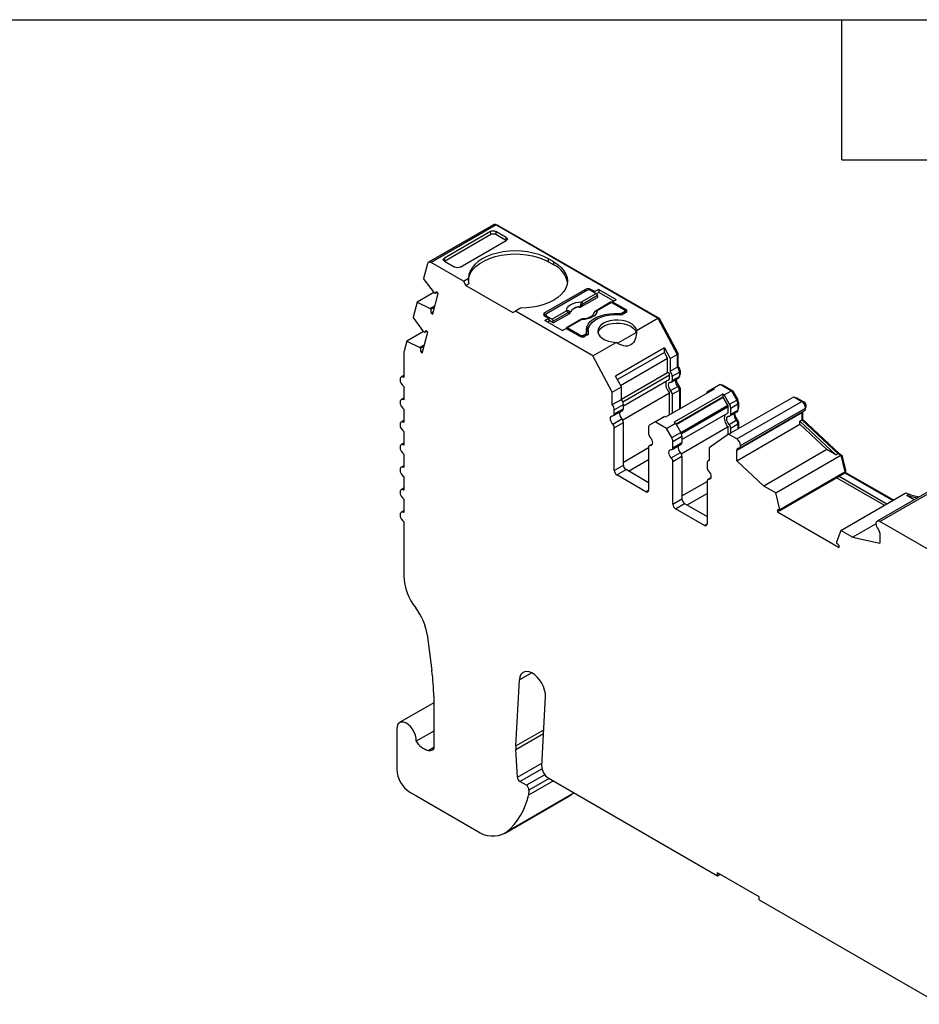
# Model space of a CAD drawing. Header units: millimetres. Extents: x 6 to 273, y 6 to 210.
# Tile 4 of 5: x 199 to 248, y 156 to 210. Entities that reach past the tile are written whole.
import ezdxf

# ---------------------------------------------------------------- set-up
doc = ezdxf.new("R2010")
doc.units = ezdxf.units.MM
doc.linetypes.add('SLD-Solid', pattern=[0])
doc.layers.add('TEXT', color=140, linetype='SLD-Solid', lineweight=25)

msp = doc.modelspace()

# ---------------------------------------------------------------- linework, layer by layer
for p, q in [((224.9, 198.407), (221.365, 196.366)), ((225.05, 198.392), (221.515, 196.351)), ((224.739, 198.041), (222.23, 196.592)), ((224.751, 197.885), (224.739, 198.041)), ((225.594, 197.711), (225.022, 198.041)), ((225.022, 198.041), (225.035, 197.885)), ((225.05, 198.392), (233.832, 193.323)), ((225.121, 198.351), (225.156, 198.372)), ((225.156, 198.372), (233.906, 193.321)), ((222.229, 196.429), (224.751, 197.885)), ((223.084, 196.099), (225.593, 197.547)), ((225.035, 197.885), (225.606, 197.555)), ((225.606, 197.555), (225.594, 197.711)), ((222.23, 196.592), (222.217, 196.422)), ((222.229, 196.429), (222.801, 196.099)), ((228.175, 196.384), (227.892, 196.548)), ((227.892, 196.384), (227.892, 196.548)), ((221.31, 196.288), (221.097, 195.492)), ((223.261, 195.343), (221.515, 196.351)), ((227.892, 196.384), (228.175, 196.221)), ((228.175, 196.221), (228.175, 196.384)), ((221.683, 194.697), (221.097, 195.492)), ((223.261, 195.343), (223.539, 195.504)), ((223.261, 195.343), (223.402, 195.098)), ((223.554, 195.186), (223.402, 195.098)), ((223.402, 195.098), (225.948, 193.629)), ((229.907, 194.894), (227.68, 193.609)), ((229.978, 194.833), (227.786, 193.568)), ((229.907, 194.792), (229.907, 194.894)), ((230.409, 194.768), (230.19, 194.894)), ((230.19, 194.894), (230.19, 194.833)), ((230.19, 194.833), (230.479, 194.666)), ((230.621, 194.89), (230.409, 194.768)), ((230.621, 194.89), (231.569, 194.343)), ((230.621, 194.89), (230.621, 194.727)), ((221.664, 194.722), (220.749, 194.194)), ((221.595, 193.549), (221.897, 194.676)), ((221.724, 194.661), (221.683, 194.697)), ((221.839, 194.727), (221.724, 194.661)), ((221.897, 194.676), (221.813, 194.751)), ((229.691, 193.959), (230.556, 194.459)), ((229.692, 194.212), (230.479, 194.666)), ((230.549, 194.551), (229.762, 194.097)), ((230.409, 194.707), (230.409, 194.768)), ((230.621, 194.727), (230.496, 194.654)), ((230.549, 194.551), (230.556, 194.459)), ((231.428, 194.262), (230.621, 194.727)), ((231.357, 194.221), (231.569, 194.343)), ((220.749, 194.194), (220.529, 193.375)), ((220.749, 194.194), (221.454, 193.844)), ((221.714, 193.994), (221.454, 193.844)), ((221.454, 193.844), (221.495, 193.807)), ((221.695, 193.923), (221.495, 193.807)), ((226.367, 193.871), (226.089, 193.711)), ((228.075, 193.279), (228.862, 193.733)), ((231.266, 194.188), (230.478, 193.734)), ((231.316, 194.183), (230.528, 193.729)), ((231.316, 194.183), (231.993, 193.792)), ((232.099, 193.792), (231.357, 194.221)), ((231.357, 194.16), (231.357, 194.221)), ((232.037, 193.593), (232.037, 193.731)), ((232.099, 193.629), (232.099, 193.792)), ((221.116, 192.58), (220.529, 193.375)), ((220.529, 193.375), (220.529, 193.375)), ((221.511, 193.624), (221.634, 193.695)), ((221.511, 193.624), (221.595, 193.549)), ((225.948, 193.629), (226.089, 193.711)), ((230.296, 191.282), (226.089, 193.711)), ((227.68, 193.609), (227.68, 193.445)), ((227.742, 193.481), (227.68, 193.445)), ((227.68, 193.445), (227.899, 193.319)), ((227.687, 193.196), (227.899, 193.319)), ((228.635, 192.649), (227.687, 193.196)), ((227.742, 193.507), (227.742, 193.409)), ((228.075, 193.279), (227.786, 193.445)), ((227.786, 193.445), (227.786, 193.384)), ((227.899, 193.319), (227.899, 193.155)), ((228.152, 193.071), (227.899, 193.217)), ((228.932, 193.618), (228.145, 193.163)), ((228.152, 193.071), (229.017, 193.57)), ((229.649, 193.255), (228.861, 192.801)), ((229.699, 193.25), (228.911, 192.796)), ((229.776, 193.29), (229.752, 193.289)), ((230.37, 193.637), (230.37, 193.637)), ((231.718, 193.52), (231.718, 193.576)), ((231.887, 193.609), (231.993, 193.67)), ((231.887, 193.609), (231.887, 193.521)), ((232.099, 193.629), (231.958, 193.547)), ((231.993, 193.568), (231.993, 193.67)), ((232.099, 193.629), (232.037, 193.665)), ((232.67, 192.652), (233.832, 193.323)), ((233.832, 193.323), (234.893, 191.354)), ((233.85, 193.288), (233.906, 193.321)), ((233.906, 193.321), (234.929, 191.424)), ((227.899, 193.155), (227.828, 193.115)), ((228.152, 193.071), (228.145, 193.163)), ((228.635, 192.649), (228.847, 192.772)), ((228.847, 192.772), (229.589, 192.343)), ((229.589, 192.404), (228.911, 192.796)), ((230.051, 192.66), (230.051, 192.496)), ((221.097, 192.605), (220.182, 192.077)), ((221.028, 191.432), (221.33, 192.559)), ((221.157, 192.543), (221.116, 192.58)), ((221.272, 192.61), (221.157, 192.543)), ((221.33, 192.559), (221.246, 192.633)), ((229.589, 192.343), (229.589, 192.404)), ((229.801, 192.404), (229.907, 192.466)), ((229.801, 192.404), (229.801, 192.317)), ((230.014, 192.425), (229.872, 192.343)), ((229.907, 192.364), (229.907, 192.466)), ((229.966, 192.397), (229.966, 192.547)), ((230.051, 192.496), (230.053, 192.457)), ((230.07, 192.489), (230.07, 192.525)), ((231.642, 191.968), (232.658, 192.554)), ((220.182, 192.077), (220.036, 191.535)), ((220.182, 192.077), (220.887, 191.726)), ((221.147, 191.877), (220.887, 191.726)), ((220.887, 191.726), (220.928, 191.69)), ((221.128, 191.805), (220.928, 191.69)), ((230.296, 191.282), (231.564, 192.013)), ((234.19, 191.712), (231.539, 190.181)), ((234.19, 191.712), (234.505, 191.129)), ((234.19, 191.468), (234.19, 191.712)), ((220.029, 191.475), (220.029, 190.105)), ((220.944, 191.507), (221.067, 191.578)), ((220.944, 191.507), (221.028, 191.432)), ((231.358, 189.313), (230.296, 191.282)), ((234.19, 191.468), (231.639, 189.996)), ((231.812, 189.675), (234.363, 191.148)), ((234.363, 191.148), (234.19, 191.468)), ((234.363, 190.379), (234.363, 191.148)), ((234.505, 191.129), (234.893, 191.354)), ((234.505, 191.129), (234.505, 190.444)), ((234.873, 191.392), (234.929, 191.424)), ((234.893, 191.354), (234.893, 190.669)), ((234.929, 191.424), (234.929, 190.715)), ((234.505, 190.444), (234.893, 190.669)), ((234.893, 190.695), (234.929, 190.715)), ((220.029, 190.206), (219.879, 190.12)), ((231.853, 189.599), (231.539, 190.181)), ((231.853, 188.93), (234.363, 190.379)), ((231.932, 188.78), (234.473, 190.247)), ((231.963, 188.571), (234.473, 190.02)), ((234.473, 190.02), (234.473, 190.247)), ((234.573, 189.847), (234.962, 190.071)), ((234.615, 190.166), (235.004, 190.39)), ((234.615, 190.166), (234.615, 189.938)), ((234.615, 189.938), (235.004, 190.163)), ((234.994, 190.467), (235.039, 190.492)), ((235.004, 190.39), (235.004, 190.163)), ((235.004, 190.244), (235.039, 190.265)), ((235.004, 190.21), (235.018, 190.219)), ((235.039, 190.492), (235.039, 190.265)), ((220.029, 189.615), (220.029, 188.88)), ((231.358, 189.313), (231.853, 189.599)), ((231.853, 188.913), (231.853, 189.599)), ((236.901, 189.469), (234.249, 187.938)), ((234.53, 189.388), (234.919, 189.613)), ((234.942, 189.584), (234.996, 189.616)), ((234.991, 189.489), (235.039, 189.516)), ((235.039, 189.516), (235.039, 188.394)), ((236.538, 189.342), (236.83, 189.51)), ((236.83, 189.51), (237.219, 189.734)), ((236.83, 189.51), (236.901, 189.469)), ((237.219, 189.734), (237.832, 189.38)), ((237.319, 189.677), (237.354, 189.697)), ((237.354, 189.697), (237.909, 189.377)), ((220.029, 188.982), (219.879, 188.895)), ((231.358, 188.628), (231.358, 189.313)), ((231.358, 188.628), (231.853, 188.913)), ((231.922, 187.798), (234.473, 189.271)), ((234.473, 188.068), (234.473, 189.271)), ((234.615, 189.19), (235.004, 189.414)), ((234.615, 189.19), (234.615, 188.149)), ((237.372, 189.197), (234.721, 187.666)), ((237.372, 189.033), (234.827, 187.564)), ((234.833, 187.553), (237.384, 189.026)), ((235.004, 189.414), (235.004, 188.374)), ((237.372, 189.197), (237.372, 189.033)), ((237.443, 189.156), (237.372, 189.197)), ((237.384, 189.026), (237.372, 189.033)), ((237.634, 188.593), (237.384, 189.026)), ((237.443, 189.156), (237.832, 189.38)), ((237.734, 188.651), (237.443, 189.156)), ((237.683, 187.017), (241.219, 189.058)), ((237.832, 189.38), (238.123, 188.876)), ((237.853, 189.345), (237.909, 189.377)), ((237.909, 189.377), (238.179, 188.908)), ((241.219, 189.058), (241.657, 188.805)), ((241.321, 188.999), (241.356, 189.02)), ((241.356, 189.02), (241.763, 188.785)), ((220.029, 188.39), (220.029, 187.655)), ((231.468, 188.349), (231.963, 188.635)), ((231.468, 188.122), (231.963, 188.407)), ((231.963, 188.407), (231.963, 188.635)), ((235.083, 187.12), (237.634, 188.593)), ((235.114, 187.057), (237.655, 188.524)), ((237.655, 188.183), (237.655, 188.524)), ((237.734, 188.651), (238.123, 188.876)), ((237.797, 188.442), (238.186, 188.667)), ((237.797, 188.101), (237.797, 188.442)), ((238.122, 186.764), (241.657, 188.805)), ((238.123, 188.876), (238.179, 188.908)), ((238.176, 188.743), (238.221, 188.769)), ((238.186, 188.667), (238.186, 188.326)), ((238.186, 188.407), (238.221, 188.428)), ((238.186, 188.374), (238.2, 188.382)), ((238.221, 188.769), (238.221, 188.428)), ((238.334, 186.402), (241.869, 188.443)), ((241.719, 188.759), (241.763, 188.785)), ((241.859, 188.518), (241.905, 188.545)), ((231.383, 187.572), (231.878, 187.858)), ((231.427, 188.03), (231.922, 188.316)), ((231.468, 188.122), (231.468, 188.349)), ((233.683, 187.693), (234.178, 187.979)), ((234.249, 187.938), (234.178, 187.979)), ((235.145, 186.734), (237.655, 188.183)), ((237.755, 188.01), (238.144, 188.234)), ((237.797, 188.101), (238.186, 188.326)), ((238.122, 186.155), (241.657, 188.196)), ((238.272, 186.269), (241.807, 188.31)), ((241.657, 188.196), (241.657, 187.794)), ((241.693, 188.244), (241.693, 187.836)), ((220.029, 187.757), (219.879, 187.67)), ((231.468, 187.373), (231.963, 187.659)), ((231.468, 185.053), (231.468, 187.373)), ((231.963, 185.339), (231.963, 187.659)), ((233.33, 187.388), (233.33, 187.047)), ((233.683, 187.693), (233.392, 187.525)), ((234.296, 187.339), (233.683, 187.693)), ((234.296, 187.339), (234.791, 187.625)), ((234.588, 186.835), (234.296, 187.339)), ((234.721, 187.666), (234.791, 187.625)), ((234.791, 187.625), (235.083, 187.12)), ((235.104, 185.961), (237.655, 187.435)), ((237.655, 186.997), (237.655, 187.435)), ((237.712, 187.552), (238.101, 187.776)), ((237.797, 187.353), (238.186, 187.577)), ((237.797, 187.083), (237.797, 187.353)), ((238.122, 185.582), (241.551, 187.562)), ((238.124, 187.747), (238.178, 187.779)), ((238.173, 187.652), (238.221, 187.679)), ((238.186, 187.577), (238.186, 187.307)), ((238.221, 187.679), (238.221, 187.328)), ((241.551, 187.733), (241.657, 187.794)), ((241.551, 187.562), (241.551, 187.733)), ((241.551, 187.733), (243.513, 185.907)), ((241.551, 187.562), (243.03, 186.185)), ((241.657, 187.815), (241.693, 187.836)), ((241.657, 187.794), (243.619, 185.968)), ((241.693, 187.836), (243.714, 185.954)), ((220.029, 187.165), (220.029, 186.431)), ((234.588, 186.835), (235.083, 187.12)), ((234.65, 186.626), (235.145, 186.911)), ((235.145, 186.911), (235.145, 186.57)), ((237.683, 187.017), (236.622, 186.274)), ((238.122, 186.764), (237.683, 187.017)), ((220.029, 186.532), (219.879, 186.445)), ((231.963, 185.502), (233.33, 186.291)), ((233.33, 186.299), (233.33, 183.978)), ((233.532, 186.483), (233.371, 186.39)), ((233.415, 186.399), (233.524, 186.462)), ((234.609, 186.193), (235.104, 186.479)), ((234.65, 186.285), (234.65, 186.626)), ((234.65, 186.285), (235.145, 186.57)), ((236.622, 186.274), (236.622, 185.589)), ((220.029, 185.941), (220.029, 185.206)), ((234.565, 185.735), (235.06, 186.021)), ((234.65, 185.536), (235.145, 185.822)), ((235.145, 185.822), (235.145, 183.502)), ((238.122, 185.582), (238.122, 186.155)), ((243.03, 186.185), (239.601, 184.205)), ((240.243, 183.835), (243.778, 185.876)), ((243.513, 185.907), (243.03, 186.185)), ((243.513, 185.907), (243.619, 185.968)), ((243.619, 185.968), (243.778, 185.876)), ((243.679, 185.933), (243.714, 185.954)), ((243.714, 185.954), (243.834, 185.884)), ((243.778, 185.876), (244.008, 184.973)), ((243.783, 185.855), (243.834, 185.884)), ((243.834, 185.884), (244.043, 185.061)), ((220.029, 185.307), (219.879, 185.221)), ((231.468, 185.053), (231.963, 185.339)), ((232.246, 185.012), (233.33, 185.638)), ((234.65, 183.216), (234.65, 185.536)), ((236.512, 185.438), (236.512, 185.21)), ((236.622, 185.603), (236.574, 185.575)), ((238.122, 185.582), (239.601, 184.205)), ((220.029, 184.716), (220.029, 183.981)), ((231.609, 184.808), (232.104, 185.094)), ((233.188, 183.896), (231.609, 184.808)), ((233.33, 184.386), (232.104, 185.094)), ((236.714, 184.646), (236.553, 184.553)), ((240.331, 182.801), (243.548, 184.658)), ((240.473, 182.932), (244.008, 184.973)), ((240.473, 182.882), (243.69, 184.74)), ((246.143, 183.16), (243.548, 184.658)), ((243.548, 184.658), (243.548, 184.658)), ((243.69, 184.74), (244.008, 184.923)), ((243.69, 184.74), (246.285, 183.242)), ((243.993, 185.032), (244.043, 185.061)), ((244.008, 184.973), (244.008, 184.923)), ((244.008, 184.923), (244.043, 184.944)), ((244.008, 184.923), (246.603, 183.425)), ((244.043, 185.061), (244.043, 184.944)), ((244.043, 184.944), (246.638, 183.446)), ((235.145, 183.665), (236.512, 184.454)), ((236.512, 184.462), (236.512, 182.141)), ((236.597, 184.562), (236.706, 184.626)), ((240.243, 183.835), (239.601, 184.205)), ((249.286, 184.33), (245.75, 182.289)), ((245.9, 182.274), (249.436, 184.315)), ((220.029, 184.082), (219.879, 183.996)), ((233.188, 183.896), (233.33, 183.978)), ((235.428, 183.175), (236.512, 183.801)), ((240.473, 182.932), (240.243, 183.835)), ((243.777, 181.794), (247.313, 183.835)), ((247.313, 183.835), (247.472, 183.743)), ((247.366, 183.682), (247.472, 183.743)), ((247.765, 183.452), (247.366, 183.682)), ((247.366, 183.682), (247.941, 183.553)), ((247.434, 183.765), (247.469, 183.786)), ((247.469, 183.786), (247.588, 183.717)), ((247.472, 183.743), (248.047, 183.615)), ((220.029, 183.491), (220.029, 182.756)), ((234.65, 183.216), (235.145, 183.502)), ((234.791, 182.971), (235.286, 183.257)), ((235.286, 183.257), (236.512, 182.549)), ((220.029, 182.858), (219.879, 182.771)), ((236.37, 182.06), (234.791, 182.971)), ((240.331, 182.901), (240.331, 182.801)), ((240.331, 182.801), (243.689, 180.862)), ((240.473, 182.882), (240.473, 182.932)), ((220.029, 182.266), (220.029, 179.314)), ((236.37, 182.06), (236.512, 182.141)), ((244.42, 181.423), (245.688, 182.155)), ((250.477, 179.631), (245.9, 182.274)), ((243.777, 181.794), (243.548, 181.156)), ((244.42, 181.423), (243.777, 181.794)), ((244.42, 181.423), (245.9, 181.092)), ((245.9, 181.664), (245.9, 181.092)), ((243.548, 181.156), (243.548, 181.107)), ((243.689, 180.862), (243.689, 180.963)), ((221.287, 176.128), (221.551, 174.174)), ((226.976, 174.052), (226.312, 173.669)), ((226.119, 170.082), (226.312, 173.669)), ((221.649, 172.412), (219.797, 171.343)), ((221.649, 172.758), (221.649, 169.916)), ((227.521, 168.976), (227.724, 172.756)), ((219.642, 170.999), (219.642, 168.795)), ((221.649, 170.881), (220.7, 170.334)), ((226.119, 170.082), (227.627, 170.953)), ((226.12, 169.881), (227.616, 170.745)), ((221.343, 169.838), (221.649, 170.015)), ((226.199, 168.371), (226.12, 169.881)), ((226.199, 168.371), (227.529, 169.139)), ((226.34, 168.137), (227.535, 168.826)), ((226.686, 167.937), (226.34, 168.137)), ((227.684, 168.513), (226.686, 167.937)), ((228.156, 168.177), (226.798, 167.393)), ((227.926, 168.309), (226.827, 167.675)), ((227.873, 168.34), (237.081, 163.024)), ((220.349, 167.57), (220.684, 167.377)), ((226.827, 167.675), (226.798, 167.393)), ((229.137, 167.432), (229.262, 167.538)), ((220.684, 167.377), (223.992, 165.467)), ((225.492, 165.318), (229.028, 167.359)), ((225.572, 165.37), (229.108, 167.411)), ((229.137, 167.432), (225.601, 165.391)), ((229.028, 167.359), (229.108, 167.411)), ((239.344, 161.881), (237.081, 163.188)), ((237.081, 163.024), (237.081, 163.188)), ((237.081, 163.024), (237.223, 163.106)), ((239.344, 161.718), (239.344, 161.881)), ((239.344, 161.718), (249.19, 156.034))]:
    msp.add_line(p, q)
at = {"flags": 128}
for points in [[(227.892, 196.548), (227.641, 196.675), (227.364, 196.782), (227.064, 196.867), (226.748, 196.929), (226.421, 196.966), (226.087, 196.979), (225.754, 196.966), (225.427, 196.928), (225.111, 196.866), (224.812, 196.781), (224.534, 196.674), (224.284, 196.546), (224.064, 196.401), (223.879, 196.241), (223.732, 196.068), (223.625, 195.886), (223.56, 195.696), (223.539, 195.504)], [(223.539, 195.343), (223.54, 195.387), (223.574, 195.588), (223.655, 195.783), (223.782, 195.971), (223.952, 196.147), (224.162, 196.307), (224.408, 196.45), (224.685, 196.572), (224.988, 196.671), (225.312, 196.746), (225.651, 196.794), (225.998, 196.815), (226.346, 196.808), (226.69, 196.774), (227.023, 196.713), (227.338, 196.627), (227.629, 196.517), (227.892, 196.384)], [(221.515, 196.351), (221.48, 196.368), (221.447, 196.378), (221.415, 196.38), (221.386, 196.375), (221.36, 196.363), (221.338, 196.344), (221.322, 196.319), (221.31, 196.288)], [(228.175, 196.384), (228.395, 196.239), (228.58, 196.079), (228.728, 195.906), (228.835, 195.724), (228.9, 195.535), (228.922, 195.343), (228.9, 195.15), (228.834, 194.961), (228.727, 194.779), (228.579, 194.606), (228.393, 194.446), (228.173, 194.301), (227.922, 194.174), (227.644, 194.068), (227.344, 193.983), (227.028, 193.921), (226.7, 193.884), (226.367, 193.871)], [(228.862, 193.733), (228.878, 193.826), (228.926, 193.916), (229.003, 193.999), (229.106, 194.071), (229.232, 194.131), (229.375, 194.175), (229.53, 194.203), (229.692, 194.212)], [(229.585, 193.927), (229.584, 193.936), (229.584, 193.942)], [(229.688, 194.024), (229.69, 193.988), (229.691, 193.959)], [(230.528, 193.729), (230.512, 193.636), (230.464, 193.546), (230.388, 193.463), (230.284, 193.391), (230.159, 193.331), (230.016, 193.287), (229.86, 193.26), (229.699, 193.25)], [(229.017, 193.57), (229.014, 193.606), (229.011, 193.634)], [(229.071, 193.646), (229.072, 193.638), (229.072, 193.631)], [(229.964, 192.564), (229.949, 192.714), (229.978, 192.864), (230.05, 193.009), (230.163, 193.144), (230.314, 193.267), (230.498, 193.374), (230.711, 193.461), (230.947, 193.526), (231.198, 193.568), (231.457, 193.585), (231.718, 193.576)], [(230.07, 192.525), (230.051, 192.672), (230.077, 192.82), (230.146, 192.962), (230.256, 193.096), (230.404, 193.217), (230.585, 193.322), (230.795, 193.407), (231.027, 193.471), (231.274, 193.511), (231.529, 193.525), (231.785, 193.515)], [(230.37, 193.637), (230.37, 193.637), (230.371, 193.637), (230.373, 193.637), (230.376, 193.636)], [(232.67, 192.652), (232.635, 192.777), (232.556, 192.895), (232.436, 193.001), (232.281, 193.091), (232.097, 193.159), (231.892, 193.204), (231.676, 193.224), (231.457, 193.217), (231.245, 193.184), (231.05, 193.127), (230.88, 193.047), (230.742, 192.949), (230.642, 192.836), (230.585, 192.714), (230.573, 192.588), (230.607, 192.463), (230.686, 192.344), (230.805, 192.238), (230.959, 192.149), (231.143, 192.079), (231.347, 192.034), (231.564, 192.013)], [(228.911, 192.796), (228.898, 192.802), (228.886, 192.805), (228.874, 192.805), (228.864, 192.802), (228.855, 192.796), (228.848, 192.787), (228.843, 192.775), (228.842, 192.769)], [(230.582, 192.537), (230.608, 192.613), (230.687, 192.731), (230.806, 192.837), (230.961, 192.926), (231.144, 192.995), (231.349, 193.041), (231.565, 193.061), (231.783, 193.054), (231.995, 193.022), (232.19, 192.965), (232.361, 192.886), (232.499, 192.788), (232.6, 192.676), (232.658, 192.554)], [(220.029, 190.105), (219.948, 190.133), (219.879, 190.12), (219.833, 190.067), (219.817, 189.982), (219.833, 189.879), (219.879, 189.773), (219.948, 189.681), (220.029, 189.615)], [(234.53, 189.837), (234.478, 189.83), (234.437, 189.801), (234.411, 189.751), (234.402, 189.686), (234.411, 189.611), (234.437, 189.532), (234.478, 189.456), (234.53, 189.388)], [(220.029, 188.88), (219.948, 188.908), (219.879, 188.895), (219.833, 188.842), (219.817, 188.758), (219.833, 188.655), (219.879, 188.549), (219.948, 188.456), (220.029, 188.39)], [(231.383, 187.572), (231.331, 187.639), (231.291, 187.716), (231.265, 187.795), (231.256, 187.87), (231.265, 187.935), (231.291, 187.984), (231.331, 188.014), (231.383, 188.021)], [(237.712, 187.552), (237.66, 187.619), (237.619, 187.695), (237.593, 187.774), (237.584, 187.85), (237.593, 187.914), (237.619, 187.964), (237.66, 187.993), (237.712, 188.001)], [(241.66, 188.225), (241.659, 188.218), (241.657, 188.196)], [(220.029, 187.655), (219.948, 187.684), (219.879, 187.67), (219.833, 187.617), (219.817, 187.533), (219.833, 187.43), (219.879, 187.324), (219.948, 187.231), (220.029, 187.165)], [(233.415, 186.848), (233.467, 186.781), (233.507, 186.704), (233.533, 186.625), (233.542, 186.55), (233.533, 186.485), (233.507, 186.436), (233.467, 186.407), (233.415, 186.399)], [(220.029, 186.431), (219.948, 186.459), (219.879, 186.445), (219.833, 186.392), (219.817, 186.308), (219.833, 186.205), (219.879, 186.099), (219.948, 186.006), (220.029, 185.941)], [(234.565, 185.735), (234.513, 185.802), (234.472, 185.879), (234.447, 185.958), (234.438, 186.033), (234.447, 186.098), (234.472, 186.147), (234.513, 186.177), (234.565, 186.184)], [(220.029, 185.206), (219.948, 185.234), (219.879, 185.221), (219.833, 185.168), (219.817, 185.083), (219.833, 184.98), (219.879, 184.874), (219.948, 184.781), (220.029, 184.716)], [(236.597, 185.011), (236.649, 184.944), (236.689, 184.868), (236.715, 184.788), (236.724, 184.713), (236.715, 184.648), (236.689, 184.599), (236.649, 184.57), (236.597, 184.562)], [(220.029, 183.981), (219.948, 184.009), (219.879, 183.996), (219.833, 183.943), (219.817, 183.858), (219.833, 183.755), (219.879, 183.649), (219.948, 183.557), (220.029, 183.491)], [(220.029, 182.756), (219.948, 182.784), (219.879, 182.771), (219.833, 182.718), (219.817, 182.634), (219.833, 182.531), (219.879, 182.425), (219.948, 182.332), (220.029, 182.266)], [(227.724, 172.756), (227.718, 172.93), (227.68, 173.117), (227.614, 173.308), (227.522, 173.495), (227.408, 173.669), (227.277, 173.823), (227.134, 173.951), (226.987, 174.047), (226.841, 174.106), (226.702, 174.126), (226.578, 174.106), (226.472, 174.047), (226.391, 173.951), (226.337, 173.824), (226.312, 173.669)], [(220.7, 170.334), (220.696, 170.488), (220.659, 170.655), (220.592, 170.824), (220.5, 170.986), (220.387, 171.129), (220.261, 171.245), (220.13, 171.328), (220.001, 171.372), (219.883, 171.374), (219.783, 171.334), (219.706, 171.254), (219.658, 171.141), (219.642, 170.999)]]:
    msp.add_lwpolyline(points, dxfattribs=at)
for centre, radius, start, end in [((224.962, 198.268), 0.152, 54.6724, 114.0171), ((225.097, 198.289), 0.102, 54.3468, 109.6073), ((227.627, 195.029), 1.312, 10.2188, 65.2968), ((230.049, 194.621), 0.307, 62.6098, 117.3902), ((230.084, 194.628), 0.231, 62.6097, 117.3903), ((221.891, 194.585), 0.183, 115.1262, 155.5999), ((230.395, 194.536), 0.155, 5.689, 57.1991), ((222.036, 193.762), 0.543, 175.1886, 194.6786), ((228.778, 193.602), 0.155, 5.689, 57.1991), ((229.573, 193.37), 0.573, 88.8448, 151.1498), ((229.573, 193.356), 0.571, 88.8136, 151.181), ((229.365, 193.642), 0.5, 49.8822, 58.7426), ((229.608, 194.081), 0.155, 5.689, 57.1991), ((230.499, 193.689), 0.0497, 54.016, 114.6959), ((231.286, 194.143), 0.0498, 54.0182, 114.6714), ((231.97, 193.731), 0.0655, 290.7834, 69.2166), ((232.068, 193.711), 0.0873, 290.7834, 69.2166), ((227.711, 193.527), 0.0873, 110.7831, 249.2167), ((227.809, 193.507), 0.0655, 110.7834, 249.2166), ((227.991, 193.148), 0.155, 5.689, 57.1991), ((228.903, 193.68), 0.118, 336.668, 18.1748), ((229.67, 193.211), 0.0484, 53.1027, 115.5868), ((231.748, 193.874), 0.3, 264.1493, 297.6352), ((231.818, 193.814), 0.301, 263.6693, 297.5976), ((230.606, 192.488), 0.662, 133.5548, 169.506), ((221.323, 192.468), 0.183, 115.1262, 155.5999), ((229.695, 192.609), 0.231, 242.6097, 297.3903), ((229.731, 192.616), 0.307, 242.6097, 297.3903), ((229.872, 192.551), 0.0925, 292.3205, 7.6742), ((229.979, 192.51), 0.0919, 292.1145, 9.0942), ((221.469, 191.644), 0.543, 175.1882, 194.6783), ((220.259, 191.477), 0.23, 165.5734, 180.5105), ((234.542, 190.369), 0.462, 2.6816, 40.481), ((234.726, 190.476), 0.313, 2.9317, 49.656), ((234.345, 190.252), 0.128, 357.891, 82.031), ((234.153, 190.144), 0.462, 2.6816, 40.481), ((235.456, 190.048), 0.631, 184.995, 223.2821), ((234.905, 190.152), 0.0995, 305.3056, 6.0066), ((234.989, 190.26), 0.0497, 305.3056, 6.0066), ((234.897, 189.739), 0.631, 163.8912, 227.8164), ((234.531, 189.923), 0.0853, 269.3919, 10.3655), ((235.188, 189.901), 0.395, 168.7921, 226.9559), ((234.693, 189.399), 0.311, 2.8262, 43.4312), ((234.883, 189.509), 0.156, 2.8263, 43.4312), ((231.501, 188.613), 0.462, 2.6816, 40.481), ((234.304, 189.174), 0.311, 2.8262, 43.4312), ((236.621, 189.224), 0.144, 125.0293, 179.621), ((231.007, 188.328), 0.462, 2.6816, 40.481), ((231.864, 188.397), 0.0995, 305.3056, 6.0066), ((237.511, 188.519), 0.144, 1.9565, 31.1438), ((237.364, 188.427), 0.433, 1.9565, 31.1437), ((237.753, 188.652), 0.433, 1.9565, 31.1437), ((237.932, 188.759), 0.289, 1.9565, 31.1437), ((238.171, 188.423), 0.0497, 305.3055, 6.0066), ((241.408, 188.416), 0.462, 3.3118, 57.3419), ((241.597, 188.525), 0.309, 3.6632, 57.3174), ((241.723, 188.43), 0.147, 304.9756, 4.8118), ((241.804, 188.539), 0.101, 309.7322, 3.3504), ((231.384, 188.106), 0.0853, 269.3919, 10.3655), ((232.147, 188.146), 0.395, 168.7921, 226.9559), ((231.652, 187.644), 0.311, 2.8262, 43.4312), ((238.079, 187.902), 0.631, 163.8912, 227.8164), ((237.713, 188.086), 0.0853, 269.3919, 10.3654), ((238.37, 188.064), 0.395, 168.7921, 226.9559), ((238.638, 188.211), 0.631, 184.995, 223.2821), ((238.087, 188.315), 0.0995, 305.3055, 6.0066), ((231.157, 187.358), 0.311, 2.8262, 43.4312), ((233.48, 187.403), 0.151, 125.698, 185.6204), ((237.486, 187.338), 0.311, 2.8262, 43.4312), ((237.875, 187.562), 0.311, 2.8262, 43.4312), ((238.065, 187.672), 0.156, 2.8262, 43.4312), ((233.641, 187.062), 0.311, 182.8262, 223.4312), ((234.217, 186.611), 0.433, 1.9565, 31.1437), ((234.712, 186.897), 0.433, 1.9565, 31.1437), ((233.414, 186.314), 0.0853, 89.3919, 190.3655), ((234.566, 186.269), 0.0853, 269.3919, 10.3654), ((235.329, 186.309), 0.395, 168.7921, 226.9559), ((235.046, 186.56), 0.0995, 305.3055, 6.0066), ((238.206, 186.17), 0.0853, 89.3919, 190.3656), ((237.872, 186.375), 0.462, 3.3118, 57.3419), ((238.209, 186.382), 0.127, 268.9987, 8.9426), ((234.339, 185.521), 0.311, 2.8262, 43.4312), ((234.834, 185.807), 0.311, 2.8262, 43.4312), ((232.27, 185.353), 0.307, 182.6056, 237.3945), ((236.641, 185.459), 0.131, 98.3858, 189.5016), ((236.823, 185.225), 0.311, 182.8262, 223.4312), ((231.775, 185.067), 0.307, 182.6055, 237.3945), ((236.596, 184.477), 0.0853, 89.3918, 190.3654), ((233.243, 183.964), 0.0873, 230.7968, 9.2141), ((234.957, 183.23), 0.307, 182.6055, 237.3945), ((235.452, 183.516), 0.307, 182.6055, 237.3945), ((240.369, 182.647), 0.258, 66.2735, 98.4316), ((236.425, 182.127), 0.0873, 230.7968, 9.2141), ((245.817, 182.173), 0.13, 50.5335, 187.5166), ((246.157, 182.186), 0.47, 183.5811, 223.3478), ((245.589, 181.649), 0.311, 2.826, 43.4314), ((243.109, 180.536), 0.72, 36.3626, 52.4858), ((223.066, 179.448), 3.04, 182.5169, 217.9243), ((218.113, 175.632), 3.213, 8.8887, 37.3196), ((211.03, 172.73), 10.619, 0.1524, 7.8179), ((221.632, 170.877), 1.079, 210.2544, 254.4541), ((228.005, 169.984), 1.889, 177.0143, 183.1154), ((221.177, 168.865), 1.537, 182.6055, 237.3945), ((228.281, 168.982), 0.761, 180.4191, 237.5877), ((226.508, 168.398), 0.31, 184.8352, 237.2443), ((226.526, 167.682), 0.301, 358.5088, 57.794), ((223.209, 168.179), 3.674, 310.6313, 347.6341), ((227.464, 169.719), 2.833, 305.4618, 306.1842), ((224.857, 166.639), 1.457, 233.5833, 299.4055), ((223.929, 167.678), 2.833, 305.4618, 306.1842)]:
    msp.add_arc(centre, radius, start, end)
for points, knots in [([(224.739, 198.041), (224.772, 198.06), (224.825, 198.075), (224.936, 198.075), (224.989, 198.06), (225.022, 198.041)], [0, 0, 0, 0, 0.5, 0.5, 1, 1, 1, 1]), ([(224.751, 197.885), (224.785, 197.904), (224.838, 197.919), (224.948, 197.919), (225.001, 197.904), (225.035, 197.885)], [0, 0, 0, 0, 0.5, 0.5, 1, 1, 1, 1]), ([(225.594, 197.711), (225.627, 197.692), (225.652, 197.661), (225.652, 197.597), (225.627, 197.567), (225.593, 197.547)], [0, 0, 0, 0, 0.5, 0.5, 1, 1, 1, 1]), ([(222.229, 196.429), (222.196, 196.448), (222.171, 196.478), (222.171, 196.542), (222.196, 196.573), (222.23, 196.592)], [0, 0, 0, 0, 0.5, 0.5, 1, 1, 1, 1]), ([(223.084, 196.099), (223.051, 196.08), (222.998, 196.065), (222.887, 196.065), (222.834, 196.079), (222.801, 196.099)], [0, 0, 0, 0, 0.5, 0.5, 1, 1, 1, 1]), ([(228.862, 193.733), (228.876, 193.736), (228.904, 193.743), (228.945, 193.742), (228.983, 193.735), (229.005, 193.723), (229.015, 193.717)], [0, 0, 0, 0, 0.251221, 0.500849, 0.763425, 1, 1, 1, 1]), ([(229.688, 194.024), (229.676, 194.012), (229.646, 193.982), (229.607, 193.957), (229.584, 193.942)], [0, 0, 0, 0, 0.389276, 1, 1, 1, 1]), ([(229.585, 193.927), (229.591, 193.928), (229.597, 193.929), (229.604, 193.93), (229.61, 193.931), (229.616, 193.932), (229.622, 193.933), (229.628, 193.935), (229.634, 193.936), (229.64, 193.938), (229.643, 193.939), (229.645, 193.94), (229.648, 193.94), (229.654, 193.942), (229.659, 193.944), (229.665, 193.946), (229.667, 193.948), (229.67, 193.949), (229.672, 193.95), (229.679, 193.953), (229.685, 193.956), (229.691, 193.959)], [0, 0, 0, 0, 0.0000193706, 0.0000193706, 0.0000193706, 0.0000387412, 0.0000387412, 0.0000387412, 0.0000581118, 0.0000581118, 0.0000581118, 0.00006778, 0.00006778, 0.00006778, 0.0000871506, 0.0000871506, 0.0000871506, 0.0000968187, 0.0000968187, 0.0000968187, 0.0001214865, 0.0001214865, 0.0001214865, 0.0001214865]), ([(230.478, 193.734), (230.457, 193.72), (230.418, 193.695), (230.385, 193.655), (230.37, 193.637)], [0, 0, 0, 0, 0.553024, 1, 1, 1, 1]), ([(230.528, 193.729), (230.515, 193.724), (230.487, 193.715), (230.446, 193.694), (230.407, 193.667), (230.386, 193.646), (230.376, 193.636)], [0, 0, 0, 0, 0.251221, 0.500849, 0.763425, 1, 1, 1, 1]), ([(229.015, 193.717), (229.022, 193.712), (229.039, 193.699), (229.06, 193.675), (229.067, 193.656), (229.071, 193.646)], [0, 0, 0, 0, 0.265902, 0.599333, 1, 1, 1, 1]), ([(229.017, 193.57), (229.022, 193.573), (229.026, 193.576), (229.03, 193.578), (229.034, 193.581), (229.038, 193.584), (229.042, 193.587), (229.045, 193.591), (229.049, 193.594), (229.052, 193.597), (229.053, 193.599), (229.055, 193.6), (229.056, 193.602), (229.059, 193.605), (229.061, 193.609), (229.064, 193.612), (229.065, 193.614), (229.066, 193.616), (229.067, 193.618), (229.069, 193.622), (229.071, 193.627), (229.072, 193.631)], [0, 0, 0, 0, 0.0000193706, 0.0000193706, 0.0000193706, 0.0000387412, 0.0000387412, 0.0000387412, 0.0000581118, 0.0000581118, 0.0000581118, 0.00006778, 0.00006778, 0.00006778, 0.0000871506, 0.0000871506, 0.0000871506, 0.0000968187, 0.0000968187, 0.0000968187, 0.0001214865, 0.0001214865, 0.0001214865, 0.0001214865]), ([(229.752, 193.288), (229.735, 193.286), (229.702, 193.282), (229.666, 193.264), (229.649, 193.255)], [0, 0, 0, 0, 0.512278, 1, 1, 1, 1]), ([(229.699, 193.25), (229.712, 193.264), (229.732, 193.285), (229.747, 193.287), (229.752, 193.288)], [0, 0, 0, 0, 0.666367, 1, 1, 1, 1]), ([(230.323, 193.544), (230.321, 193.534), (230.314, 193.513), (230.274, 193.462), (230.197, 193.404), (230.085, 193.35), (229.95, 193.311), (229.842, 193.292), (229.783, 193.29), (229.776, 193.29)], [0, 0, 0, 0, 0.1329958, 0.2931029, 0.4640921, 0.6331596, 0.8038739, 0.977243, 1, 1, 1, 1]), ([(230.376, 193.636), (230.368, 193.627), (230.351, 193.606), (230.33, 193.567), (230.323, 193.535), (230.319, 193.518)], [0, 0, 0, 0, 0.265902, 0.599333, 1, 1, 1, 1]), ([(230.37, 193.637), (230.359, 193.621), (230.34, 193.592), (230.33, 193.559), (230.325, 193.544)], [0, 0, 0, 0, 0.544631, 1, 1, 1, 1]), ([(232.67, 192.652), (232.678, 192.489), (232.66, 192.326), (232.56, 192.049), (232.475, 191.938), (232.254, 191.81), (232.118, 191.794), (231.837, 191.851), (231.694, 191.921), (231.564, 192.013)], [0, 0, 0, 0, 0.25, 0.25, 0.5, 0.5, 0.75, 0.75, 1, 1, 1, 1]), ([(221.343, 169.838), (221.409, 169.827), (221.469, 169.83), (221.571, 169.859), (221.613, 169.883), (221.649, 169.916)], [0, 0, 0, 0, 0.25, 0.25, 0.4638712, 0.4638712, 0.4638712, 0.4638712])]:
    msp.add_open_spline(points, degree=3, knots=knots)
for points in [[(223.539, 195.504), (223.539, 195.401), (223.544, 195.294), (223.554, 195.186)], [(229.625, 194.069), (229.613, 194.023), (229.6, 193.98), (229.584, 193.942)], [(229.692, 194.212), (229.665, 194.181), (229.641, 194.132), (229.625, 194.069)], [(229.762, 194.097), (229.735, 194.081), (229.708, 194.057), (229.688, 194.024)], [(229.011, 193.634), (228.988, 193.641), (228.96, 193.634), (228.932, 193.618)], [(229.011, 193.634), (229.043, 193.637), (229.062, 193.642), (229.071, 193.646)]]:
    msp.add_open_spline(points, degree=3)
at = {"layer": 'TEXT'}
for p, q in [((6.35, 209.55), (273.05, 209.55)), ((243.84, 201.93), (243.84, 209.55)), ((243.84, 201.93), (251.46, 201.93))]:
    msp.add_line(p, q, dxfattribs=at)

doc.saveas('drawing.dxf')
